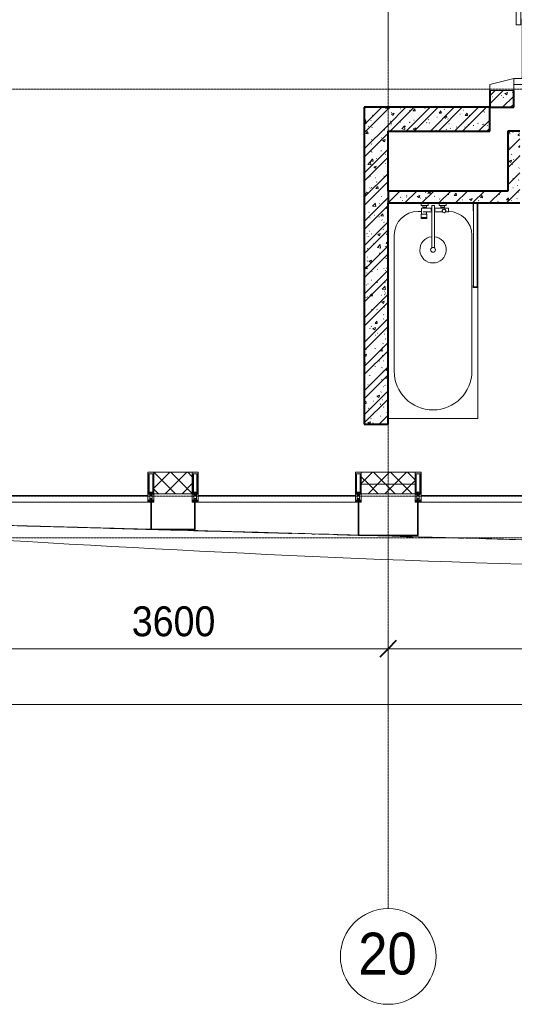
# Model space of a CAD drawing. Header units: millimetres. Extents: x 5617 to 109486, y 7718 to 230949.
# Tile 4 of 55: x 33246 to 37385, y 55653 to 63882. Entities that reach past the tile are written whole.
import ezdxf

# ---------------------------------------------------------------- set-up
doc = ezdxf.new("R2010")
doc.units = ezdxf.units.MM
doc.linetypes.add('ADSK_Линия сетки', pattern=[25, 20, -2.5, 0, -2.5])
doc.linetypes.add('Линия сетки', pattern=[25, 20, -2.5, 0, -2.5])
for name, color, linetype, lineweight in [('Двери', 7, 'Continuous', 18), ('Импосты витража', 7, 'Continuous', 18), ('Колонны', 7, 'Continuous', 18), ('Оси', 7, 'Continuous', 9), ('Панели витража', 7, 'Continuous', 18), ('Размеры', 7, 'Continuous', 9), ('Размеры-100', 7, 'Continuous', 9), ('Сантехнические приборы', 7, 'Continuous', 18), ('Стены разрез', 7, 'Continuous', 40), ('Стены штриховка', 7, 'Continuous', 40), ('Форма', 7, 'Continuous', 18), ('Формообразующий элемент-перекрытие', 7, 'Continuous', 18), ('Элементы узлов', 7, 'Continuous', 18)]:
    doc.layers.add(name, color=color, linetype=linetype, lineweight=lineweight)
doc.styles.add('Arial', font='arial.ttf', dxfattribs={"width": 0.9, "height": 250})
doc.styles.add('Arial_1', font='arial.ttf', dxfattribs={"width": 0.9, "height": 350})
doc.dimstyles.new('Основной_2_5_мм', dxfattribs={"dimscale": 304.8, "dimtxt": 255.06485, "dimasz": 0.463911, "dimexe": 0.492126, "dimexo": 0.492126, "dimgap": 0.098425, "dimtad": 1, "dimdec": 0, "dimdsep": 46, "dimtxsty": 'Arial', "dimblk1": 'OBLIQUE', "dimblk2": 'OBLIQUE', "dimsah": 1, "dimcen": 0.09, "dimdle": 0.492126, "dimazin": 2, "dimtfac": 1, "dimtdec": 4, "dimtix": 1, "dimtmove": 0, "dimatfit": 3, "dimfxl": 1, "dimtvp": 1, "dimtolj": 1, "dimtzin": 0, "dimlwd": 20, "dimlwe": 20, "dimarcsym": 2})
pattern_1 = [(50, (0, 0), (218.62117, -19.1268), [22.86, -251.46]), (355, (0, 0), (-42.29187, 229.2684), [18.288, -201.168]), (100.451, (18.22, -1.6), (176.33107, 210.13963), [19.428, -213.708]), (46.184, (0, 60.96), (325.29495, -50.45164), [34.29, -377.19]), (96.636, (27.1, 56.76), (284.883, 296.9127), [29.142, -320.562]), (351.184, (0, 60.96), (284.8858, 296.9107), [27.432, -301.752]), (21, (30.48, 45.72), (181.93753, -122.71832), [22.86, -251.46]), (326, (30.48, 45.72), (74.16223, 221.0262), [18.288, -201.168]), (71.451, (45.64, 35.5), (256.10035, 98.30526), [19.428, -213.708]), (37.5, (0, 0), (3.70639, 101.465895), [3.353, -195.377, 3.353, -200.863, -201.93]), (37.5, (0, 0), (3.70639, 101.465895), [-402.946, 3.353, -198.577]), (7.5, (0, 0), (80.18358, 120.21653), [3.353, -113.081, 3.353, -190.805, -76.962]), (7.5, (0, 0), (80.18358, 120.21653), [-310.591, 3.353, -73.609]), (327.5, (-67.97, 0), (162.708646, -6.87497), [3.353, -72.847, 3.353, -234.391, -315.468]), (327.5, (-67.97, 0), (162.708646, -6.87497), [-313.944, 3.353, -312.115]), (317.5, (-98.45, 0), (177.75468, 30.51183), [3.353, -95.707, 3.353, -154.534, -224.028]), (317.5, (-98.45, 0), (177.75468, 30.51183), [-256.946, 3.353, -220.675])]
pattern_2 = [(45, (0, 0), (-101.02788, 101.02788), []), (45, (67.35, 0), (-101.02788, 101.02788), [])]
pattern_3 = [(45, (0, 0), (-70.71068, 70.71068), [])]
pattern_4 = [(45, (0, 0), (-70.71068, 70.71068), []), (135, (0, 0), (-70.71068, -70.71068), [])]

# ---------------------------------------------------------------- blocks, each defined once
blk = doc.blocks.new('A_MEQ_Elevator - Л2_корпус 3-3715703-МКСС_K3_L23__76_050_')
at = {"layer": 'Двери', "color": 254, "true_color": 0xcccccc}
for p, q in [((-500, 320), (-950, 320)), ((-950, 320), (-950, 230)), ((-500, 320), (-500, 280)), ((0, 320), (-500, 320)), ((-500, 280), (0, 280)), ((-50, 270), (-50, 230)), ((450, 270), (-50, 270)), ((0, 280), (0, 320)), ((500, 320), (450, 320)), ((450, 320), (450, 230)), ((450, 230), (450, 270)), ((500, 230), (500, 320)), ((-950, 230), (-190, 230)), ((-190, 210), (-950, 210)), ((-950, 210), (-950, 120)), ((-50, 230), (450, 230)), ((450, 210), (-50, 210)), ((-50, 210), (-50, 170)), ((-50, 170), (450, 170)), ((450, 230), (500, 230)), ((450, 170), (450, 210)), ((450, 210), (450, 100)), ((500, 210), (450, 210)), ((500, 100), (500, 210)), ((-950, 120), (-500, 120)), ((-450, 100), (-550, 100)), ((-550, 100), (-550, -100)), ((0, 160), (-500, 160)), ((-500, 160), (-500, 120)), ((-500, 120), (0, 120)), ((-500, -100), (-450, 100)), ((0, 120), (0, 160)), ((450, 100), (500, 100)), ((450, 100), (500, -100)), ((550, 100), (500, 100)), ((550, -100), (550, 100)), ((-550, -100), (-500, -100)), ((500, -100), (550, -100))]:
    blk.add_line(p, q, dxfattribs=at)
blk = doc.blocks.new('MR_Ванна - Санузел с ванной_1800x750-2507057-МКСС_K3_L23__76_050_')
at = {"layer": 'Сантехнические приборы', "color": 253, "true_color": 0xaaaaaa}
for p, q in [((900, 0), (-900, 0)), ((-900, 0), (-900, -750)), ((900, -275.2), (900, 0)), ((-505, -50), (630, -50)), ((780, -276.9), (770.9, -276.9)), ((770.9, -276.9), (770.9, -323.9)), ((770.9, -323.9), (780, -323.9)), ((807.5, -276.9), (780, -276.9)), ((780, -276.9), (780, -323.9)), ((780, -323.9), (780, -276.9)), ((780, -323.9), (807.5, -323.9)), ((807.5, -323.9), (807.5, -276.9)), ((858, -278.8), (807.5, -278.8)), ((807.5, -278.8), (807.5, -321.6)), ((807.5, -321.6), (826.3, -321.6)), ((826.3, -291.7), (826.3, -363.7)), ((830, -250), (830, -278.8)), ((858, -291.7), (858, -278.8)), ((858, -363.7), (858, -291.7)), ((866, -291.7), (858, -291.7)), ((858, -291.7), (858, -318.6)), ((858, -318.6), (866, -318.6)), ((880, -289), (866, -289)), ((866, -289), (866, -321)), ((866, -318.6), (866, -291.7)), ((866, -321), (880, -321)), ((900, -275.2), (880, -275.2)), ((880, -275.2), (880, -335)), ((880, -321), (880, -289)), ((900, -335), (900, -275.2)), ((880, -363.7), (524.9, -363.7)), ((524.9, -386.3), (880, -386.3)), ((826.3, -386.3), (826.3, -453.7)), ((858, -504.1), (858, -386.3)), ((880, -335), (900, -335)), ((880, -386.3), (880, -363.7)), ((900, -425), (900, -335)), ((826.3, -480.7), (826.3, -504.1)), ((858, -441.4), (858, -468.3)), ((866, -441.4), (858, -441.4)), ((858, -468.3), (866, -468.3)), ((866, -439), (866, -471)), ((880, -439), (866, -439)), ((866, -468.3), (866, -441.4)), ((866, -471), (880, -471)), ((880, -425), (880, -484.8)), ((900, -425), (880, -425)), ((880, -471), (880, -439)), ((880, -484.8), (900, -484.8)), ((900, -484.8), (900, -425)), ((900, -710), (900, -484.8)), ((826.3, -504.1), (858, -504.1)), ((630, -700), (-505, -700)), ((195, -710), (195, -750.1)), ((210, -710), (195, -710)), ((200, -745.1), (200, -715)), ((200, -715), (210, -715)), ((895, -715), (200, -715)), ((200, -715), (200, -745.1)), ((210, -715), (210, -710)), ((900, -710), (835, -710)), ((835, -710), (835, -715)), ((835, -715), (895, -715)), ((895, -715), (895, -745.1)), ((895, -745.1), (895, -715)), ((900, -750), (900, -710)), ((-900, -750), (195.1, -750)), ((195, -750.1), (210, -750.1)), ((210, -745.1), (200, -745.1)), ((200, -745.1), (895, -745.1)), ((210, -750.1), (210, -745.1)), ((210, -750), (885, -750)), ((895, -745.1), (885, -745.1)), ((885, -745.1), (885, -750)), ((885, -750), (900, -750))]:
    blk.add_line(p, q, dxfattribs=at)
for centre, radius, start, end in [((-505, -375), 325, 90, 270), ((630, -250), 200, 360, 90), ((508.5, -375), 110, 5.91598, 354.08402), ((508.5, -375), 20, 90, 270), ((508.5, -375), 20, 270, 90), ((508.5, -375), 20, 325.4667, 34.5333), ((843.9, -375), 15.5, 47.00933, 132.99067), ((843.9, -375), 15.5, 227.00933, 312.99067), ((832.8, -467.2), 15, 90, 270), ((832.8, -467.2), 15, 244.04828, 115.95172), ((832.8, -467.2), 15, 270, 90), ((630, -500), 200, 270, 358.81432)]:
    blk.add_arc(centre, radius, start, end, dxfattribs=at)
blk = doc.blocks.new('135_SLK_K3_AR_rvt-1-МКСС_K3_L23__76_050_')
at = {"layer": 'Стены разрез', "lineweight": 9, "true_color": 0xcccccc}
h = blk.add_hatch(dxfattribs=at)
h.set_pattern_fill('FP_1', color=254, style=0, pattern_type=2)
h.set_pattern_definition(pattern_1)
h.paths.add_polyline_path([(83800, 63150), (83800, 63290), (83600, 63290), (83600, 63150), (83632.2, 63150)])
h = blk.add_hatch(dxfattribs=at)
h.set_pattern_fill('FP_3', color=254, style=0, pattern_type=2)
h.set_pattern_definition(pattern_2)
h.paths.add_polyline_path([(83800, 63150), (83800, 63290), (83600, 63290), (83600, 63150), (83632.2, 63150)])
h = blk.add_hatch(dxfattribs=at)
h.set_pattern_fill('FP_1', color=254, style=0, pattern_type=2)
h.set_pattern_definition(pattern_1)
h.paths.add_polyline_path([(82736.2, 60500), (82750, 60500), (82750, 63150), (82550, 63150), (82550, 60500), (82725.6, 60500)])
h = blk.add_hatch(dxfattribs=at)
h.set_pattern_fill('FP_3', color=254, style=0, pattern_type=2)
h.set_pattern_definition(pattern_2)
h.paths.add_polyline_path([(82736.2, 60500), (82750, 60500), (82750, 63150), (82550, 63150), (82550, 60500), (82725.6, 60500)])
h = blk.add_hatch(dxfattribs=at)
h.set_pattern_fill('FP_1', color=254, style=0, pattern_type=2)
h.set_pattern_definition(pattern_1)
h.paths.add_polyline_path([(83600, 62950), (83600, 63150), (82750, 63150), (82750, 62950)])
h = blk.add_hatch(dxfattribs=at)
h.set_pattern_fill('FP_3', color=254, style=0, pattern_type=2)
h.set_pattern_definition(pattern_2)
h.paths.add_polyline_path([(83600, 62950), (83600, 63150), (82750, 63150), (82750, 62950)])
h = blk.add_hatch(dxfattribs=at)
h.set_pattern_fill('FP_1', color=254, style=0, pattern_type=2)
h.set_pattern_definition(pattern_1)
h.paths.add_polyline_path([(83750, 62350), (83850, 62350), (83850, 62950), (83750, 62950), (83750, 62450)])
h = blk.add_hatch(dxfattribs=at)
h.set_pattern_fill('FP_2', color=254, style=0, pattern_type=2)
h.set_pattern_definition(pattern_3)
h.paths.add_polyline_path([(83750, 62350), (83850, 62350), (83850, 62950), (83750, 62950), (83750, 62450)])
h = blk.add_hatch(dxfattribs=at)
h.set_pattern_fill('FP_1', color=254, style=0, pattern_type=2)
h.set_pattern_definition(pattern_1)
h.paths.add_polyline_path([(82875.3, 62350), (83750, 62350), (83750, 62450), (82750, 62450), (82750, 62350), (82843.6, 62350)])
h = blk.add_hatch(dxfattribs=at)
h.set_pattern_fill('FP_2', color=254, style=0, pattern_type=2)
h.set_pattern_definition(pattern_3)
h.paths.add_polyline_path([(82875.3, 62350), (83750, 62350), (83750, 62450), (82750, 62450), (82750, 62350), (82843.6, 62350)])
at = {"layer": 'Стены разрез', "color": 254, "true_color": 0xcccccc}
for p, q in [((83600, 63290), (83600, 63150)), ((83800, 63150), (83800, 63290)), ((82550, 63150), (82550, 60500)), ((82750, 63150), (82550, 63150)), ((83600, 63150), (82750, 63150)), ((83600, 62950), (83600, 63150)), ((83600, 63150), (83800, 63150)), ((82750, 62450), (82750, 62950)), ((82750, 62950), (83600, 62950)), ((83750, 62950), (83750, 62450)), ((83850, 62950), (83750, 62950)), ((83750, 62450), (82750, 62450)), ((82750, 60500), (82750, 62350)), ((82750, 62350), (83750, 62350)), ((83750, 62350), (83850, 62350)), ((82550, 60500), (82750, 60500))]:
    blk.add_line(p, q, dxfattribs=at)
at = {"layer": 'Стены штриховка', "color": 254, "true_color": 0xcccccc}
blk.add_line((82750, 62450), (82750, 62350), dxfattribs=at)
at = {"layer": 'Двери', "color": 254, "lineweight": 18, "true_color": 0xe5e5e5, "rotation": 270}
blk.add_blockref('A_MEQ_Elevator - Л2_корпус 3-3715703-МКСС_K3_L23__76_050_', (83700, 63840), dxfattribs=at)
at = {"layer": 'Сантехнические приборы', "color": 253, "lineweight": 18, "true_color": 0xaaaaaa, "rotation": 90.00000000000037}
blk.add_blockref('MR_Ванна - Санузел с ванной_1800x750-2507057-МКСС_K3_L23__76_050_', (82750, 61450), dxfattribs=at)
blk = doc.blocks.new('System Panel - A_PAN_Glass-6437755-МКСС_K3_L23__76_050_')
at = {"layer": 'Панели витража', "color": 254, "lineweight": 5, "true_color": 0xcccccc}
for p, q in [((657.5, 0), (-657.5, 0)), ((-657.5, 0), (-657.5, -55)), ((657.5, -55), (657.5, 0)), ((-657.5, -55), (657.5, -55))]:
    blk.add_line(p, q, dxfattribs=at)
blk = doc.blocks.new('Rectangular Mullion - 50Wx250H-2623690-МКСС_K3_L23__76_050_')
at = {"layer": 'Элементы узлов', "color": 254, "lineweight": 5, "true_color": 0xcccccc}
for p, q in [((-25, 65.2), (-25, 250)), ((-25, 250), (0, 250)), ((25, 250), (0, 250)), ((25, 65.2), (25, 250)), ((-23, 237.3), (0, 237.3)), ((-23, 237.3), (-23, 73.6)), ((-14.9, 84), (-14.9, 237.3)), ((23, 237.3), (0, 237.3)), ((14.9, 84), (14.9, 237.3)), ((23, 237.3), (23, 73.6)), ((0, 84), (-23, 84)), ((0, 84), (23, 84)), ((-14, 65.2), (-25, 65.2)), ((-23.8, 14.6), (-25, 14.2)), ((-25, 0), (-25, 14.2)), ((-22.3, 17), (-23.8, 17)), ((-23.8, 17), (-23.8, 14.6)), ((-22.5, 10.6), (-23.8, 14.6)), ((-22.5, 10.6), (-23.7, 9.9)), ((-23.7, 1.3), (-23.7, 9.9)), ((-23.7, 1.3), (-11.8, 1.3)), ((-23.2, 10.2), (-22.5, 8)), ((-0.5, 73.6), (-23, 73.6)), ((-22.5, 8), (-22.5, 4.5)), ((-21.3, 4.5), (-22.5, 4.5)), ((-22.3, 17), (-22.3, 16)), ((-22.3, 16), (-21.3, 16)), ((-19, 17.6), (-21.3, 16)), ((-21.3, 4.5), (-21.3, 6.5)), ((-21.3, 6.5), (-14.2, 6.5)), ((-18.4, 16.6), (-19, 17.6)), ((-7.4, 16.6), (-18.4, 16.6)), ((-14.2, 6.5), (-14.2, 4.5)), ((-13.2, 4.5), (-14.2, 4.5)), ((-14, 71.3), (-14, 65.2)), ((-10, 71.3), (-14, 71.3)), ((-13.2, 4.5), (-12.2, 7.2)), ((-12.7, 7.6), (-11.3, 11.4)), ((-12.7, 7.6), (-11.8, 6.9)), ((-12.2, 9), (-12.2, 14.8)), ((-12.2, 14.8), (0, 14.8)), ((-11.8, 1.3), (-11.8, 6.9)), ((-10.5, 11.2), (-11.3, 11.4)), ((-10.5, 1.5), (-10.5, 11.2)), ((-4.8, 1.5), (-10.5, 1.5)), ((-10, 53), (-10, 71.3)), ((-8.7, 53), (-10, 53)), ((-10, 53), (-10, 17)), ((-10, 17), (-7.5, 17)), ((-8.7, 53), (-7, 54.7)), ((-8.5, 23), (-1.5, 30)), ((-8.5, 18.5), (-8.5, 23)), ((-7.5, 18.5), (-8.5, 18.5)), ((-7.5, 17), (-7.5, 18.5)), ((-7.4, 18), (-7.4, 16.6)), ((-2.6, 18), (-7.4, 18)), ((-7, 65.2), (-5.9, 67.3)), ((-7, 65.2), (-7, 54.7)), ((-4.1, 67.3), (-5.9, 67.3)), ((0, 8), (-4.8, 8)), ((-4.8, 1.5), (-4.8, 8)), ((-4.1, 67.3), (-2.9, 65.1)), ((-2.9, 65.1), (-2.9, 54.6)), ((-1.3, 53), (-2.9, 54.6)), ((-2.6, 18), (-2.6, 16.8)), ((-2.6, 16.8), (0, 16.8)), ((-1.5, 30), (0, 30)), ((0, 53), (-1.3, 53)), ((0, 53), (1.3, 53)), ((1.5, 30), (0, 30)), ((2.6, 16.8), (0, 16.8)), ((0, 14.8), (0, 16.8)), ((0, 14.8), (0, 16.8)), ((12.2, 14.8), (0, 14.8)), ((0, 0), (0, 8)), ((0, 8), (4.8, 8)), ((0, 0), (0, 8)), ((0.5, 73.6), (23, 73.6)), ((1.3, 53), (2.9, 54.6)), ((8.5, 23), (1.5, 30)), ((2.6, 18), (2.6, 16.8)), ((2.6, 18), (7.4, 18)), ((4.1, 67.3), (2.9, 65.1)), ((2.9, 65.1), (2.9, 54.6)), ((4.1, 67.3), (5.9, 67.3)), ((4.8, 1.5), (4.8, 8)), ((4.8, 1.5), (10.5, 1.5)), ((7, 65.2), (5.9, 67.3)), ((7, 65.2), (7, 54.7)), ((8.7, 53), (7, 54.7)), ((7.4, 18), (7.4, 16.6)), ((7.4, 16.6), (18.4, 16.6)), ((7.5, 18.5), (8.5, 18.5)), ((7.5, 17), (7.5, 18.5)), ((10, 17), (7.5, 17)), ((8.5, 18.5), (8.5, 23)), ((8.7, 53), (10, 53)), ((10, 71.3), (14, 71.3)), ((10, 53), (10, 71.3)), ((10, 53), (10, 17)), ((10.5, 11.2), (11.3, 11.4)), ((10.5, 1.5), (10.5, 11.2)), ((12.7, 7.6), (11.3, 11.4)), ((12.7, 7.6), (11.8, 6.9)), ((11.8, 1.3), (11.8, 6.9)), ((23.7, 1.3), (11.8, 1.3)), ((12.2, 9), (12.2, 14.8)), ((13.2, 4.5), (12.2, 7.2)), ((13.2, 4.5), (14.2, 4.5)), ((14, 71.3), (14, 65.2)), ((14, 65.2), (25, 65.2)), ((21.3, 6.5), (14.2, 6.5)), ((14.2, 6.5), (14.2, 4.5)), ((18.4, 16.6), (19, 17.6)), ((19, 17.6), (21.3, 16)), ((22.3, 16), (21.3, 16)), ((21.3, 4.5), (21.3, 6.5)), ((21.3, 4.5), (22.5, 4.5)), ((22.3, 17), (22.3, 16)), ((22.3, 17), (23.8, 17)), ((22.5, 10.6), (23.8, 14.6)), ((22.5, 10.6), (23.7, 9.9)), ((23.2, 10.2), (22.5, 8)), ((22.5, 8), (22.5, 4.5)), ((23.7, 1.3), (23.7, 9.9)), ((23.8, 17), (23.8, 14.6)), ((23.8, 14.6), (25, 14.2)), ((25, 0), (25, 14.2)), ((-25, 0), (0, 0)), ((25, 0), (0, 0))]:
    blk.add_line(p, q, dxfattribs=at)
for centre, start, end in [((-0.5, 73.1), 360, 90), ((0.5, 73.1), 90, 180)]:
    blk.add_arc(centre, 0.5, start, end, dxfattribs=at)
blk = doc.blocks.new('Rectangular Mullion - R_StandardFrame_50Wx250H-4641129-МКСС_K3_L23__76_050_')
at = {"layer": 'Импосты витража', "color": 254, "lineweight": 5, "true_color": 0xcccccc}
for p, q in [((-25, 0), (-25, 250)), ((-25, 250), (25, 250)), ((25, 250), (25, 0)), ((0, 0), (-25, 0)), ((25, 0), (5, 0))]:
    blk.add_line(p, q, dxfattribs=at)
blk = doc.blocks.new('Rectangular Mullion - R_StandardFrame_50Wx250H-V33-МКСС_K3_L23__76_050_')
at = {"layer": 'Импосты витража', "color": 254, "lineweight": 5, "true_color": 0xcccccc}
for p, q in [((-25, 0), (-25, 250)), ((-25, 250), (25, 250)), ((25, 250), (25, 0)), ((-5, 0), (-25, 0)), ((25, 0), (0, 0))]:
    blk.add_line(p, q, dxfattribs=at)
blk = doc.blocks.new('A_SLK_PAN_Type1 - Прямой тип панели-5878323-МКСС_K3_L23__76_050_')
at = {"layer": 'Колонны', "color": 254, "lineweight": 5, "true_color": 0xcccccc}
for p, q in [((-180, 0), (-185, 0)), ((-185, 0), (-185, -230)), ((-180, -225), (-180, 0)), ((180, 0), (180, -225)), ((185, 0), (180, 0)), ((185, -230), (185, 0)), ((-185, -230), (185, -230)), ((180, -225), (-180, -225))]:
    blk.add_line(p, q, dxfattribs=at)
blk = doc.blocks.new('A_SLK_PAN_Type1 - Прямой тип панели-5878329-МКСС_K3_L23__76_050_')
at = {"layer": 'Колонны', "color": 254, "lineweight": 5, "true_color": 0xcccccc}
for p, q in [((-245, 0), (-250, 0)), ((-250, 0), (-250, -280)), ((-245, -275), (-245, 0)), ((245, 0), (245, -275)), ((250, 0), (245, 0)), ((250, -280), (250, 0)), ((-250, -280), (250, -280)), ((245, -275), (-245, -275))]:
    blk.add_line(p, q, dxfattribs=at)
blk = doc.blocks.new('135_SLK_K3_AR_FCD_rvt-1-МКСС_K3_L23__76_050_')
at = {"layer": 'Стены разрез', "lineweight": 5, "true_color": 0xcccccc}
h = blk.add_hatch(dxfattribs=at)
h.set_pattern_fill('FP_5', color=254, style=0, pattern_type=2)
h.set_pattern_definition(pattern_4)
h.paths.add_polyline_path([(81110, 59920), (81110, 60100), (80790, 60100), (80790, 59920)])
h = blk.add_hatch(dxfattribs=at)
h.set_pattern_fill('FP_5', color=254, style=0, pattern_type=2)
h.set_pattern_definition(pattern_4)
h.paths.add_polyline_path([(82975, 60000), (82975, 60100), (82525, 60100), (82525, 60000), (82897.1, 60000)])
h = blk.add_hatch(dxfattribs=at)
h.set_pattern_fill('FP_5', color=254, style=0, pattern_type=2)
h.set_pattern_definition(pattern_4)
h.paths.add_polyline_path([(82975, 59920), (82975, 60000), (82525, 60000), (82525, 59920), (82897.1, 59920)])
at = {"layer": 'Стены разрез', "color": 254, "lineweight": 9, "true_color": 0xcccccc}
for p, q in [((81110, 60100), (80790, 60100)), ((80790, 60100), (80790, 59920)), ((81110, 59920), (81110, 60100)), ((82975, 60100), (82525, 60100)), ((82525, 60100), (82525, 59920)), ((82975, 59920), (82975, 60100)), ((80790, 59920), (81110, 59920)), ((82525, 59920), (82975, 59920))]:
    blk.add_line(p, q, dxfattribs=at)
at = {"layer": 'Стены штриховка', "color": 254, "lineweight": 9, "true_color": 0xcccccc}
blk.add_line((82525, 60000), (82975, 60000), dxfattribs=at)
at = {"layer": 'Форма', "color": 254, "lineweight": 5, "true_color": 0xcccccc}
blk.add_open_spline([(75574.5, 59729.8), (77386, 59718.1), (81812.9, 59297.3), (86073.4, 59298.7)], degree=3, dxfattribs=at)
at = {"layer": 'Форма', "color": 254, "lineweight": 9, "true_color": 0xcccccc}
for points, knots in [([(78987.2, 59670), (79019.9, 59669.2), (79089.9, 59667.4), (79197.3, 59664.7), (79309.3, 59661.7), (79421.3, 59658.8), (79533.3, 59655.9), (79645.4, 59652.9), (79757.4, 59649.9), (79869.3, 59646.9), (79981.4, 59643.9), (80093.4, 59640.8), (80205.4, 59637.8), (80317.4, 59634.7), (80429.4, 59631.7), (80541.5, 59628.6), (80653.3, 59625.5), (80727.8, 59623.4), (80765, 59622.4)], [-0.92218644, -0.92218644, -0.92218644, -0.92218644, -0.92, -0.9175, -0.915, -0.9125, -0.91, -0.9075, -0.905, -0.9025, -0.9, -0.8975, -0.895, -0.8925, -0.89, -0.8875, -0.885, -0.88251108, -0.88251108, -0.88251108, -0.88251108]), ([(80851.2, 59620), (80859.9, 59619.8), (80906.1, 59618.5), (80989.6, 59616.2), (81101.5, 59613), (81213.5, 59609.9), (81362.9, 59605.7), (81549.6, 59600.5), (81848.3, 59592.1), (82165.1, 59583.3), (82407.2, 59576.5), (82500, 59573.9)], [-0.88058786, -0.88058786, -0.88058786, -0.88058786, -0.88, -0.8775, -0.875, -0.8725, -0.87, -0.865, -0.86, -0.85, -0.8437889, -0.8437889, -0.8437889, -0.8437889]), ([(82638.8, 59570), (82649.1, 59569.7), (82808.8, 59565.2), (83117.8, 59556.6), (83682.9, 59541), (84098.6, 59529.6), (84365, 59522.4)], [-0.84069125, -0.84069125, -0.84069125, -0.84069125, -0.84, -0.83, -0.82, -0.80216518, -0.80216518, -0.80216518, -0.80216518])]:
    blk.add_open_spline(points, degree=3, knots=knots, dxfattribs=at)
at = {"layer": 'Формообразующий элемент-перекрытие', "color": 254, "lineweight": 5, "true_color": 0xcccccc}
for points in [[(80117.8, 59639), (79968.5, 59643.1), (79819.2, 59647.2), (79669.9, 59651.2)], [(80580.9, 59626.2), (80437.5, 59630.2), (80294.1, 59634.1), (80150.7, 59638.1)], [(81009.7, 59614.2), (80940.1, 59616.1), (80870.5, 59618.1), (80801, 59620)], [(81495.3, 59600.5), (81371.2, 59604), (81247.1, 59607.5), (81123, 59611)], [(81686.2, 59595.1), (81636.8, 59596.5), (81587.4, 59597.9), (81538, 59599.3)], [(81943.1, 59587.8), (81905.3, 59588.9), (81867.4, 59589.9), (81829.6, 59591)], [(82138.2, 59582.3), (82128.9, 59582.5), (82119.7, 59582.8), (82110.5, 59583.1)], [(82460.4, 59573.2), (82414.4, 59574.5), (82368.4, 59575.8), (82322.4, 59577.1)], [(82958.5, 59559.1), (82922.1, 59560.1), (82885.8, 59561.2), (82849.5, 59562.2)], [(83382.7, 59547.2), (83367.8, 59547.7), (83352.9, 59548.1), (83338, 59548.5)]]:
    blk.add_open_spline(points, degree=3, dxfattribs=at)
for points, knots in [([(80765, 59621), (80745.5, 59621.6), (80688.4, 59623.2), (80631.2, 59624.8), (80593.5, 59625.8)], [0.881496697, 0.881496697, 0.881496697, 0.881496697, 0.8828125, 0.885356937, 0.885356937, 0.885356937, 0.885356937]), ([(81816.4, 59591.4), (81793.5, 59592), (81755.5, 59593.1), (81717.6, 59594.2), (81702.6, 59594.6)], [0.857828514, 0.857828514, 0.857828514, 0.857828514, 0.859375, 0.860390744, 0.860390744, 0.860390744, 0.860390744])]:
    blk.add_open_spline(points, degree=3, knots=knots, dxfattribs=at)
at = {"layer": 'Импосты витража', "color": 254, "lineweight": 5, "true_color": 0xcccccc, "extrusion": (0, 0, -1)}
for name, p in [('Rectangular Mullion - 50Wx250H-2623690-МКСС_K3_L23__76_050_', (-80765, 59850)), ('Rectangular Mullion - R_StandardFrame_50Wx250H-V33-МКСС_K3_L23__76_050_', (-80765, 59850)), ('Rectangular Mullion - 50Wx250H-2623690-МКСС_K3_L23__76_050_', (-81135, 59850)), ('Rectangular Mullion - R_StandardFrame_50Wx250H-4641129-МКСС_K3_L23__76_050_', (-81135, 59850)), ('Rectangular Mullion - 50Wx250H-2623690-МКСС_K3_L23__76_050_', (-82500, 59850)), ('Rectangular Mullion - R_StandardFrame_50Wx250H-V33-МКСС_K3_L23__76_050_', (-82500, 59850)), ('Rectangular Mullion - 50Wx250H-2623690-МКСС_K3_L23__76_050_', (-83000, 59850)), ('Rectangular Mullion - R_StandardFrame_50Wx250H-4641129-МКСС_K3_L23__76_050_', (-83000, 59850))]:
    blk.add_blockref(name, p, dxfattribs=at)
at = {"layer": 'Колонны', "color": 254, "lineweight": 5, "true_color": 0xcccccc}
for name, p in [('A_SLK_PAN_Type1 - Прямой тип панели-5878323-МКСС_K3_L23__76_050_', (80950, 59850)), ('A_SLK_PAN_Type1 - Прямой тип панели-5878329-МКСС_K3_L23__76_050_', (82750, 59850))]:
    blk.add_blockref(name, p, dxfattribs=at)
at = {"layer": 'Панели витража', "color": 254, "lineweight": 5, "true_color": 0xcccccc, "rotation": 180}
for p in [(80082.5, 59850), (81817.5, 59850), (83682.5, 59850)]:
    blk.add_blockref('System Panel - A_PAN_Glass-6437755-МКСС_K3_L23__76_050_', p, dxfattribs=at)
blk = doc.blocks.new('Ось сетки - Круг_Ø8 мм-6577-МКСС_K3_L23__76_050_')
at = {"layer": 'Оси', "lineweight": 20}
for start, end in [(360, 180), (180, 360)]:
    blk.add_arc((0, 0), 4, start, end, dxfattribs=at)
blk = doc.blocks.new('DIMBLOCK10-МКСС_K3_L23__76_050_')
at = {"layer": 'Размеры-100', "lineweight": 20, "transparency": 16777216}
for p, q in [((32730.1, 58624.2), (32730.1, 58774.2)), ((36330.1, 58624.2), (36330.1, 58774.2)), ((32730.1, 58624.2), (36330.1, 58624.2)), ((32730.1, 58624.2), (32730.1, 58574.1)), ((36330.1, 58624.2), (36330.1, 58574.1))]:
    blk.add_line(p, q, dxfattribs=at)
at = {"layer": 'Размеры-100', "lineweight": 40, "transparency": 16777216}
for p, q in [((32730.1, 58624.2), (32800.8, 58694.9)), ((36330.1, 58624.2), (36400.8, 58694.9)), ((32730.1, 58624.2), (32659.4, 58553.5)), ((36330.1, 58624.2), (36259.4, 58553.5))]:
    blk.add_line(p, q, dxfattribs=at)
at = {"layer": 'Размеры-100', "color": 0, "lineweight": 20, "transparency": 16777216, "insert": (34184.8, 58978.7), "char_height": 250, "width": 828.765, "attachment_point": 1, "line_spacing_factor": 0.941778, "style": 'Arial'}
blk.add_mtext('3600', dxfattribs=at)
blk = doc.blocks.new('_Oblique')
at = {"color": 0, "linetype": 'ByBlock', "lineweight": -2}
blk.add_line((-0.5, -0.5), (0.5, 0.5), dxfattribs=at)
blk = doc.blocks.new('DIMBLOCK11-МКСС_K3_L23__76_050_')
at = {"layer": 'Размеры-100', "lineweight": 20, "transparency": 16777216}
for p, q in [((36330.1, 58624.2), (36330.1, 58774.2)), ((39930.1, 58624.2), (39930.1, 58774.2)), ((36330.1, 58624.2), (39930.1, 58624.2)), ((36330.1, 58624.2), (36330.1, 58574.1)), ((39930.1, 58624.2), (39930.1, 58574.1))]:
    blk.add_line(p, q, dxfattribs=at)
at = {"layer": 'Размеры-100', "lineweight": 40, "transparency": 16777216}
for p, q in [((36330.1, 58624.2), (36400.8, 58694.9)), ((39930.1, 58624.2), (40000.8, 58694.9)), ((36330.1, 58624.2), (36259.4, 58553.5)), ((39930.1, 58624.2), (39859.4, 58553.5))]:
    blk.add_line(p, q, dxfattribs=at)
at = {"layer": 'Размеры-100', "color": 0, "lineweight": 20, "transparency": 16777216, "insert": (37784.8, 58978.7), "char_height": 250, "width": 828.765, "attachment_point": 1, "line_spacing_factor": 0.941778, "style": 'Arial'}
blk.add_mtext('3600', dxfattribs=at)
blk = doc.blocks.new('DIMBLOCK25-МКСС_K3_L23__76_050_')
at = {"layer": 'Размеры-100', "lineweight": 20, "transparency": 16777216}
for p, q in [((29130.1, 58159.5), (29130.1, 58309.5)), ((73030.1, 58159.5), (73030.1, 58309.5)), ((28980.1, 58159.5), (73180.1, 58159.5)), ((29130.1, 58159.5), (29130.1, 58109.5)), ((73030.1, 58159.5), (73030.1, 58109.5))]:
    blk.add_line(p, q, dxfattribs=at)
at = {"layer": 'Размеры-100', "lineweight": 40, "transparency": 16777216}
for p, q in [((29130.1, 58159.5), (29200.8, 58230.2)), ((73030.1, 58159.5), (73100.8, 58230.2)), ((29130.1, 58159.5), (29059.4, 58088.8)), ((73030.1, 58159.5), (72959.4, 58088.8))]:
    blk.add_line(p, q, dxfattribs=at)
at = {"layer": 'Размеры-100', "color": 0, "lineweight": 20, "transparency": 16777216, "insert": (50648.4, 58514.1), "char_height": 250, "width": 1035.956, "attachment_point": 1, "line_spacing_factor": 0.941778, "style": 'Arial'}
blk.add_mtext('43900', dxfattribs=at)

msp = doc.modelspace()

# ---------------------------------------------------------------- linework, layer by layer
at = {"layer": 'Оси', "linetype": 'Линия сетки'}
msp.add_line((36330.1, 56452.5), (36330.1, 77595), dxfattribs=at)
at = {"layer": 'Оси', "linetype": 'ADSK_Линия сетки'}
for p, q in [((75100.1, 63300), (25833.1, 63300)), ((75100.1, 59900), (27103.1, 59900)), ((75100.1, 59550), (25833.1, 59550))]:
    msp.add_line(p, q, dxfattribs=at)

# ---------------------------------------------------------------- block references
at = {"lineweight": 5}
for name in ['135_SLK_K3_AR_FCD_rvt-1-МКСС_K3_L23__76_050_', '135_SLK_K3_AR_rvt-1-МКСС_K3_L23__76_050_']:
    msp.add_blockref(name, (-46419.9, 0), dxfattribs=at)
at = {"layer": 'Оси', "lineweight": 20, "xscale": 99.99999999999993, "yscale": 99.99999999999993, "zscale": 99.99999999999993}
msp.add_blockref('Ось сетки - Круг_Ø8 мм-6577-МКСС_K3_L23__76_050_', (36330.1, 56052.5), dxfattribs=at)

# ---------------------------------------------------------------- texts
at = {"layer": 'Оси', "insert": (36079.5, 56251.5), "char_height": 350, "width": 606.076, "attachment_point": 1, "style": 'Arial_1'}
msp.add_mtext('20', dxfattribs=at)

# ---------------------------------------------------------------- dimensions: what is measured, and where the dimension line sits
at = {"layer": 'Размеры', "lineweight": 20}
for base, p1, p2, override, picture, middle in [((36330.1, 58624.2), (32730.1, 58724.1), (36330.1, 58724.1), {"dimpost": '<>', "dimfxl": 3600}, 'DIMBLOCK10-МКСС_K3_L23__76_050_', (34530.1, 58781.9)), ((39930.1, 58624.2), (36330.1, 58724.1), (39930.1, 58724.1), {"dimpost": '<>', "dimfxl": 3600}, 'DIMBLOCK11-МКСС_K3_L23__76_050_', (38130.1, 58781.9)), ((73030.1, 58159.5), (29130.1, 58259.5), (73030.1, 58259.5), {"dimpost": '<>', "dimfxl": 43900}, 'DIMBLOCK25-МКСС_K3_L23__76_050_', (51080.1, 58317.2))]:
    dim = msp.add_linear_dim(base=base, p1=p1, p2=p2, dimstyle='Основной_2_5_мм', override=override, dxfattribs=at)
    dim.commit()
    dim.dimension.update_dxf_attribs({"geometry": picture, "text_midpoint": middle})

doc.saveas('drawing.dxf')
